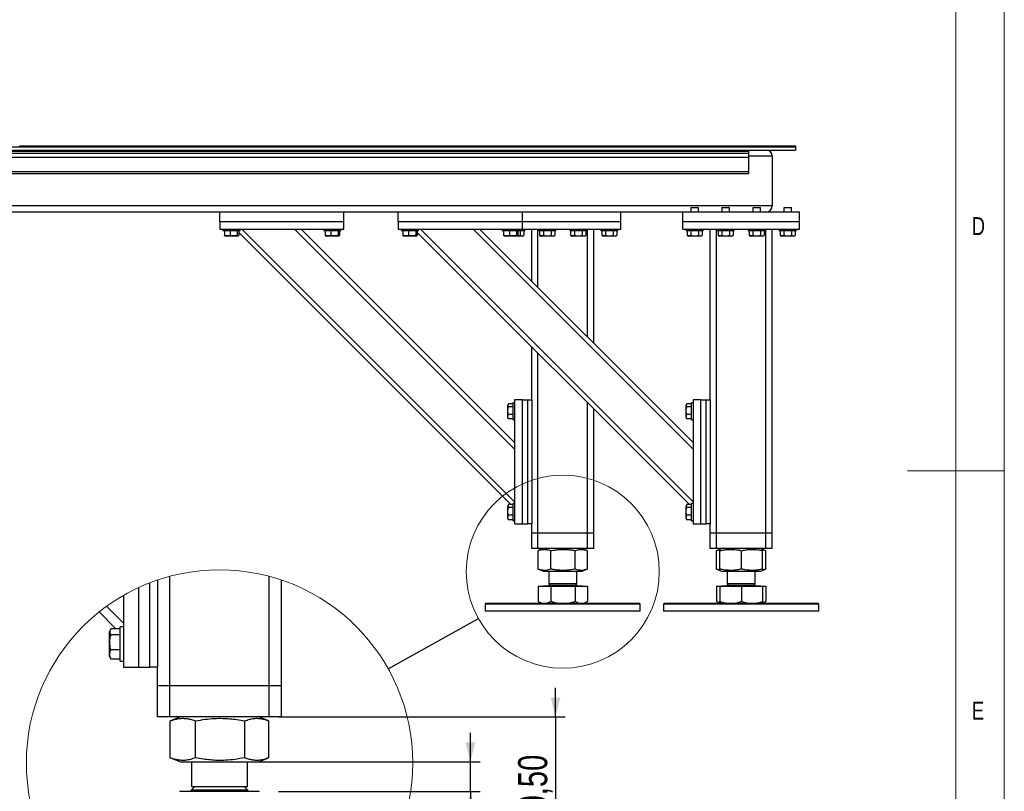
# Model space of a CAD drawing. Header units: millimetres. Extents: x 5 to 589, y 5 to 415.
# Tile 41 of 45: x 487 to 589, y 177 to 257. Entities that reach past the tile are written whole.
import ezdxf

# ---------------------------------------------------------------- set-up
doc = ezdxf.new("R2010")
doc.units = ezdxf.units.MM
doc.layers.add('COTES', color=1, linetype='Continuous')
doc.layers.add('NOTES', color=6, linetype='Continuous')
doc.layers.add('TRAIT-FORT', color=4, linetype='Continuous', lineweight=25)
doc.styles.add('SLDTEXTSTYLE0', font='TXT', dxfattribs={"width": 0.75})
doc.dimstyles.new('SLDDIMSTYLE5', dxfattribs={"dimtxt": 0.18, "dimasz": 2, "dimexe": 0, "dimexo": 0.0625, "dimgap": 0, "dimtad": 0, "dimtih": 1, "dimtoh": 1, "dimdec": 0, "dimrnd": 1e-09, "dimzin": 0, "dimdsep": 46, "dimtxsty": 'Standard', "dimblk1": 'NONE', "dimblk2": 'NONE', "dimsah": 1, "dimcen": 0.09, "dimadec": 0, "dimazin": 0, "dimtfac": 2, "dimtdec": 0, "dimtofl": 0, "dimtmove": 0, "dimatfit": 3, "dimldrblk": 'NONE', "dimfxl": 0, "dimfrac": 2, "dimtolj": 1, "dimtzin": 0, "dimarcsym": 0})
doc.dimstyles.new('SLDDIMSTYLE7', dxfattribs={"dimtxt": 3, "dimasz": 2, "dimexe": 0, "dimexo": 0.0625, "dimgap": 0.75, "dimtad": 1, "dimlfac": 6.25, "dimrnd": 1e-09, "dimzin": 12, "dimdsep": 46, "dimtxsty": 'SLDTEXTSTYLE0', "dimsah": 1, "dimcen": 0.09, "dimadec": 0, "dimazin": 3, "dimtfac": 1, "dimtmove": 0, "dimatfit": 0, "dimfxl": 0, "dimfrac": 2, "dimtolj": 1, "dimtzin": 12, "dimarcsym": 0})

# ---------------------------------------------------------------- blocks, each defined once
blk = doc.blocks.new('_None')
blk = doc.blocks.new('_D_28')
at = {"layer": 'COTES', "color": 1}
for p, q in [((542.72, 184.61), (542.72, 187.61)), ((514.19, 184.61), (543.72, 184.61)), ((542.72, 184.61), (542.72, 171.73)), ((525.07, 171.73), (543.72, 171.73)), ((542.72, 171.73), (542.72, 168.73))]:
    blk.add_line(p, q, dxfattribs=at)
for points in [[(542.72, 184.61), (543.22, 186.61), (542.22, 186.61)], [(542.72, 171.73), (542.22, 169.73), (543.22, 169.73)]]:
    blk.add_solid(points, dxfattribs=at)
at = {"layer": 'COTES', "color": 1, "insert": (538.86, 173.18), "char_height": 3, "attachment_point": 1, "rotation": 90, "style": 'SLDTEXTSTYLE0'}
blk.add_mtext('80,50', dxfattribs=at)
blk = doc.blocks.new('_D_29')
at = {"layer": 'COTES', "color": 1}
for p, q in [((533.94, 179.97), (533.94, 182.97)), ((511.95, 179.97), (534.94, 179.97)), ((533.94, 176.9), (533.94, 179.97)), ((514.15, 176.9), (534.94, 176.9)), ((533.94, 176.9), (533.94, 161.07))]:
    blk.add_line(p, q, dxfattribs=at)
for points in [[(533.94, 179.97), (534.44, 181.97), (533.44, 181.97)], [(533.94, 176.9), (533.44, 174.9), (534.44, 174.9)]]:
    blk.add_solid(points, dxfattribs=at)
at = {"layer": 'COTES', "color": 1, "insert": (530.08, 161.07), "char_height": 3, "attachment_point": 1, "rotation": 90, "style": 'SLDTEXTSTYLE0'}
blk.add_mtext('19,20', dxfattribs=at)

msp = doc.modelspace()

# ---------------------------------------------------------------- linework, layer by layer
at = {"color": 7, "linetype": 'Continuous', "lineweight": 18}
for p, q in [((589, 5), (589, 415)), ((584, 10), (584, 410)), ((589, 210), (579, 210))]:
    msp.add_line(p, q, dxfattribs=at)
for centre, radius in [((543.46322, 199.59517), 9.95935), ((508.06872, 179.86534), 19.9187)]:
    msp.add_circle(centre, radius, dxfattribs=at)
at = {"layer": 'TRAIT-FORT', "color": 4, "linetype": 'Continuous', "lineweight": 25}
for p, q in [((402.66322, 242.96834), (562.66322, 242.96834)), ((402.66322, 242.76834), (562.66322, 242.76834)), ((478.66322, 243.40834), (567.46322, 243.40834)), ((478.66322, 243.08834), (567.46322, 243.08834)), ((487.46322, 243.40834), (487.46322, 243.52834)), ((487.46322, 243.52834), (567.46322, 243.52834)), ((487.46322, 243.40834), (567.46322, 243.40834)), ((562.66322, 242.96834), (562.66322, 243.08834)), ((562.66322, 242.76834), (562.66322, 242.96834)), ((562.66322, 242.36834), (562.66322, 242.76834)), ((567.46322, 243.52834), (567.46322, 243.40834)), ((567.46322, 243.40834), (567.46322, 243.08834)), ((402.66322, 242.36834), (562.66322, 242.36834)), ((565.06322, 242.44834), (562.66322, 242.44834)), ((562.66322, 240.88834), (562.66322, 242.36834)), ((565.06322, 242.44834), (565.06322, 237.32834)), ((402.66322, 240.88834), (562.66322, 240.88834)), ((402.66322, 240.68834), (562.66322, 240.68834)), ((562.66322, 240.68834), (562.66322, 240.88834)), ((565.06322, 237.32834), (400.26322, 237.32834)), ((526.50322, 236.68834), (484.66322, 236.68834)), ((508.10322, 235.72834), (508.10322, 236.68834)), ((520.90322, 235.72834), (520.90322, 236.68834)), ((526.50322, 235.72834), (526.50322, 236.68834)), ((539.30322, 236.68834), (526.50322, 236.68834)), ((555.86322, 236.68834), (539.30322, 236.68834)), ((539.30322, 235.72834), (539.30322, 236.68834)), ((549.46322, 235.72834), (549.46322, 236.68834)), ((567.86322, 236.68834), (555.86322, 236.68834)), ((555.86322, 235.72834), (555.86322, 236.68834)), ((556.71922, 237.16834), (556.66322, 237.11234)), ((556.66322, 237.11234), (556.66322, 236.68834)), ((557.40964, 237.11234), (556.66322, 237.11234)), ((556.71922, 237.16834), (557.36114, 237.16834)), ((557.36114, 237.16834), (557.40722, 237.16834)), ((557.46322, 237.11234), (557.40722, 237.16834)), ((557.46322, 237.11234), (557.40964, 237.11234)), ((557.46322, 236.68834), (557.46322, 237.11234)), ((559.91922, 237.16834), (559.86322, 237.11234)), ((559.86322, 237.11234), (559.86322, 236.68834)), ((560.60964, 237.11234), (559.86322, 237.11234)), ((559.91922, 237.16834), (560.56114, 237.16834)), ((560.56114, 237.16834), (560.60722, 237.16834)), ((560.66322, 237.11234), (560.60722, 237.16834)), ((560.66322, 237.11234), (560.60964, 237.11234)), ((560.66322, 236.68834), (560.66322, 237.11234)), ((563.11922, 237.16834), (563.06322, 237.11234)), ((563.06322, 237.11234), (563.06322, 236.68834)), ((563.80964, 237.11234), (563.06322, 237.11234)), ((563.11922, 237.16834), (563.76114, 237.16834)), ((563.76114, 237.16834), (563.80722, 237.16834)), ((563.86322, 237.11234), (563.80722, 237.16834)), ((563.86322, 237.11234), (563.80964, 237.11234)), ((563.86322, 236.68834), (563.86322, 237.11234)), ((564.50322, 236.68834), (564.50322, 236.69336)), ((566.31922, 237.16834), (566.26322, 237.11234)), ((566.26322, 237.11234), (566.26322, 236.68834)), ((567.00964, 237.11234), (566.26322, 237.11234)), ((566.31922, 237.16834), (566.96114, 237.16834)), ((566.96114, 237.16834), (567.00722, 237.16834)), ((567.06322, 237.11234), (567.00722, 237.16834)), ((567.06322, 237.11234), (567.00964, 237.11234)), ((567.06322, 236.68834), (567.06322, 237.11234)), ((567.86322, 235.72834), (567.86322, 236.68834)), ((508.10322, 235.72834), (508.10322, 234.92834)), ((508.10322, 235.72834), (520.90322, 235.72834)), ((520.90322, 234.92834), (520.90322, 235.72834)), ((526.50322, 235.72834), (526.50322, 234.92834)), ((526.50322, 235.72834), (539.30322, 235.72834)), ((539.30322, 235.72834), (549.46322, 235.72834)), ((539.30322, 234.92834), (539.30322, 235.72834)), ((549.46322, 234.92834), (549.46322, 235.72834)), ((555.86322, 234.92834), (555.86322, 235.72834)), ((555.86322, 235.72834), (567.86322, 235.72834)), ((567.86322, 234.92834), (567.86322, 235.72834)), ((508.10322, 234.92834), (520.90322, 234.92834)), ((508.42322, 234.92834), (508.42322, 234.76834)), ((510.18322, 234.76834), (508.42322, 234.76834)), ((508.56421, 234.76834), (508.56421, 234.2887)), ((509.16349, 234.76834), (509.16349, 234.2887)), ((509.9025, 234.76834), (509.9025, 234.2887)), ((510.04224, 234.76834), (510.04224, 234.2887)), ((538.12404, 206.50752), (510.04224, 234.58932)), ((510.18322, 234.76834), (510.18322, 234.92834)), ((538.50322, 206.80716), (510.38205, 234.92834)), ((538.50322, 212.23774), (515.81263, 234.92834)), ((538.50322, 212.91656), (516.49145, 234.92834)), ((518.82322, 234.92834), (518.82322, 234.76834)), ((520.58322, 234.76834), (518.82322, 234.76834)), ((518.96421, 234.76834), (518.96421, 234.2887)), ((519.56349, 234.76834), (519.56349, 234.2887)), ((520.3025, 234.76834), (520.3025, 234.2887)), ((520.44224, 234.76834), (520.44224, 234.2887)), ((520.58322, 234.76834), (520.58322, 234.92834)), ((526.50322, 234.92834), (539.30322, 234.92834)), ((526.82322, 234.92834), (526.82322, 234.76834)), ((528.58322, 234.76834), (526.82322, 234.76834)), ((526.96421, 234.76834), (526.96421, 234.2887)), ((527.56349, 234.76834), (527.56349, 234.2887)), ((528.3025, 234.76834), (528.3025, 234.2887)), ((528.44224, 234.76834), (528.44224, 234.2887)), ((556.52404, 206.50752), (528.44224, 234.58932)), ((528.58322, 234.76834), (528.58322, 234.92834)), ((556.90322, 206.80716), (528.78205, 234.92834)), ((556.90322, 212.23774), (534.21263, 234.92834)), ((556.90322, 212.91656), (534.89145, 234.92834)), ((537.22322, 234.92834), (537.22322, 234.76834)), ((538.98322, 234.76834), (537.22322, 234.76834)), ((537.36421, 234.76834), (537.36421, 234.2887)), ((537.96349, 234.76834), (537.96349, 234.2887)), ((538.7025, 234.76834), (538.7025, 234.2887)), ((538.84224, 234.76834), (538.84224, 234.2887)), ((538.98322, 234.76834), (538.98322, 234.92834)), ((539.54321, 234.76834), (538.98322, 234.76834)), ((539.05582, 234.76834), (539.05582, 234.2887)), ((539.30322, 234.92834), (549.46322, 234.92834)), ((539.44842, 234.76834), (539.44842, 234.2887)), ((539.54322, 234.76834), (539.54322, 234.92834)), ((540.26322, 229.55656), (540.26322, 234.92834)), ((540.90322, 228.91656), (540.90322, 234.92834)), ((540.98322, 234.92834), (540.98322, 234.76834)), ((542.74321, 234.76834), (540.98322, 234.76834)), ((541.07803, 234.76834), (541.07803, 234.2887)), ((541.47063, 234.76834), (541.47063, 234.2887)), ((542.25582, 234.76834), (542.25582, 234.2887)), ((542.64842, 234.76834), (542.64842, 234.2887)), ((542.74322, 234.76834), (542.74322, 234.92834)), ((544.18322, 234.92834), (544.18322, 234.76834)), ((545.94321, 234.76834), (544.18322, 234.76834)), ((544.27803, 234.76834), (544.27803, 234.2887)), ((544.67063, 234.76834), (544.67063, 234.2887)), ((545.45582, 234.76834), (545.45582, 234.2887)), ((545.84842, 234.76834), (545.84842, 234.2887)), ((545.94322, 234.76834), (545.94322, 234.92834)), ((546.02322, 223.79656), (546.02322, 234.92834)), ((546.66322, 223.15656), (546.66322, 234.92834)), ((547.38322, 234.92834), (547.38322, 234.76834)), ((549.14321, 234.76834), (547.38322, 234.76834)), ((547.47803, 234.76834), (547.47803, 234.2887)), ((547.87063, 234.76834), (547.87063, 234.2887)), ((548.65582, 234.76834), (548.65582, 234.2887)), ((549.04842, 234.76834), (549.04842, 234.2887)), ((549.14322, 234.76834), (549.14322, 234.92834)), ((555.86322, 234.92834), (567.86322, 234.92834)), ((556.18322, 234.92834), (556.18322, 234.76834)), ((557.94321, 234.76834), (556.18322, 234.76834)), ((556.27803, 234.76834), (556.27803, 234.2887)), ((556.67063, 234.76834), (556.67063, 234.2887)), ((557.45582, 234.76834), (557.45582, 234.2887)), ((557.84842, 234.76834), (557.84842, 234.2887)), ((557.94322, 234.76834), (557.94322, 234.92834)), ((558.66322, 217.32834), (558.66322, 234.92834)), ((559.30322, 203.56834), (559.30322, 234.92834)), ((559.38322, 234.92834), (559.38322, 234.76834)), ((561.14321, 234.76834), (559.38322, 234.76834)), ((559.47803, 234.76834), (559.47803, 234.2887)), ((559.87063, 234.76834), (559.87063, 234.2887)), ((560.65582, 234.76834), (560.65582, 234.2887)), ((561.04842, 234.76834), (561.04842, 234.2887)), ((561.14322, 234.76834), (561.14322, 234.92834)), ((562.58322, 234.92834), (562.58322, 234.76834)), ((564.34321, 234.76834), (562.58322, 234.76834)), ((562.67803, 234.76834), (562.67803, 234.2887)), ((563.07063, 234.76834), (563.07063, 234.2887)), ((563.85582, 234.76834), (563.85582, 234.2887)), ((564.24842, 234.76834), (564.24842, 234.2887)), ((564.34322, 234.76834), (564.34322, 234.92834)), ((564.42322, 203.56834), (564.42322, 234.92834)), ((565.06322, 203.56834), (565.06322, 234.92834)), ((565.78322, 234.92834), (565.78322, 234.76834)), ((567.54321, 234.76834), (565.78322, 234.76834)), ((565.87803, 234.76834), (565.87803, 234.2887)), ((566.27063, 234.76834), (566.27063, 234.2887)), ((567.05582, 234.76834), (567.05582, 234.2887)), ((567.44842, 234.76834), (567.44842, 234.2887)), ((567.54322, 234.76834), (567.54322, 234.92834)), ((508.61074, 234.23518), (508.65722, 234.20834)), ((509.94922, 234.20834), (508.65722, 234.20834)), ((509.94922, 234.20834), (509.99571, 234.23518)), ((519.01074, 234.23518), (519.05722, 234.20834)), ((520.34922, 234.20834), (519.05722, 234.20834)), ((520.34922, 234.20834), (520.39571, 234.23518)), ((527.01074, 234.23518), (527.05722, 234.20834)), ((528.34922, 234.20834), (527.05722, 234.20834)), ((528.34922, 234.20834), (528.39571, 234.23518)), ((537.41074, 234.23518), (537.45722, 234.20834)), ((538.74922, 234.20834), (537.45722, 234.20834)), ((538.74922, 234.20834), (538.79571, 234.23518)), ((539.22268, 234.20834), (538.74922, 234.20834)), ((539.30922, 234.20834), (539.22268, 234.20834)), ((539.30922, 234.20834), (539.44842, 234.2887)), ((541.07803, 234.2887), (541.21722, 234.20834)), ((542.42268, 234.20834), (541.21722, 234.20834)), ((542.50922, 234.20834), (542.42268, 234.20834)), ((542.50922, 234.20834), (542.64842, 234.2887)), ((544.27803, 234.2887), (544.41722, 234.20834)), ((545.62268, 234.20834), (544.41722, 234.20834)), ((545.70922, 234.20834), (545.62268, 234.20834)), ((545.70922, 234.20834), (545.84842, 234.2887)), ((547.47803, 234.2887), (547.61722, 234.20834)), ((548.82268, 234.20834), (547.61722, 234.20834)), ((548.90922, 234.20834), (548.82268, 234.20834)), ((548.90922, 234.20834), (549.04842, 234.2887)), ((556.27803, 234.2887), (556.41722, 234.20834)), ((557.62268, 234.20834), (556.41722, 234.20834)), ((557.70922, 234.20834), (557.62268, 234.20834)), ((557.70922, 234.20834), (557.84842, 234.2887)), ((559.47803, 234.2887), (559.61722, 234.20834)), ((560.82268, 234.20834), (559.61722, 234.20834)), ((560.90922, 234.20834), (560.82268, 234.20834)), ((560.90922, 234.20834), (561.04842, 234.2887)), ((562.67803, 234.2887), (562.81722, 234.20834)), ((564.02268, 234.20834), (562.81722, 234.20834)), ((564.10922, 234.20834), (564.02268, 234.20834)), ((564.10922, 234.20834), (564.24842, 234.2887)), ((565.87803, 234.2887), (566.01722, 234.20834)), ((567.22268, 234.20834), (566.01722, 234.20834)), ((567.30922, 234.20834), (567.22268, 234.20834)), ((567.30922, 234.20834), (567.44842, 234.2887)), ((540.26322, 217.32834), (540.26322, 222.76834)), ((540.90322, 203.56834), (540.90322, 222.12834)), ((538.50322, 217.32834), (538.50322, 204.52834)), ((539.30322, 217.32834), (538.50322, 217.32834)), ((539.30322, 204.52834), (539.30322, 217.32834)), ((539.30322, 217.32834), (539.86322, 217.32834)), ((539.86322, 204.52834), (539.86322, 217.32834)), ((539.86322, 217.32834), (540.26322, 217.32834)), ((540.26322, 217.32834), (540.26322, 204.52834)), ((556.90322, 217.32834), (556.90322, 204.52834)), ((557.70322, 217.32834), (556.90322, 217.32834)), ((557.70322, 217.32834), (558.26322, 217.32834)), ((557.70322, 204.52834), (557.70322, 217.32834)), ((558.26322, 204.52834), (558.26322, 217.32834)), ((558.26322, 217.32834), (558.66322, 217.32834)), ((558.66322, 217.32834), (558.66322, 204.52834)), ((537.83734, 216.86806), (537.78322, 216.77434)), ((537.78322, 215.48234), (537.78322, 216.77434)), ((538.34322, 216.90752), (537.86359, 216.90752)), ((538.34322, 216.60191), (537.86359, 216.60191)), ((538.50322, 217.00834), (538.34322, 217.00834)), ((538.34322, 215.24834), (538.34322, 217.00834)), ((546.02322, 203.56834), (546.02322, 217.00834)), ((546.66322, 203.56834), (546.66322, 216.36834)), ((556.23734, 216.86806), (556.18322, 216.77434)), ((556.18322, 215.48234), (556.18322, 216.77434)), ((556.74322, 216.90752), (556.26359, 216.90752)), ((556.74322, 216.60191), (556.26359, 216.60191)), ((556.90322, 217.00834), (556.74322, 217.00834)), ((556.74322, 215.24834), (556.74322, 217.00834)), ((537.78322, 215.48234), (537.83734, 215.38861)), ((537.86359, 215.34915), (537.83996, 215.39012)), ((538.34322, 215.82272), (537.86359, 215.82272)), ((538.34322, 215.34915), (537.86359, 215.34915)), ((556.18322, 215.48234), (556.23734, 215.38861)), ((556.26359, 215.34915), (556.23996, 215.39012)), ((556.74322, 215.82272), (556.26359, 215.82272)), ((556.74322, 215.34915), (556.26359, 215.34915)), ((538.34322, 215.24834), (538.50322, 215.24834)), ((556.74322, 215.24834), (556.90322, 215.24834)), ((537.83734, 206.46806), (537.78322, 206.37434)), ((537.78322, 205.08234), (537.78322, 206.37434)), ((538.34322, 206.50752), (537.86359, 206.50752)), ((538.34322, 206.20191), (537.86359, 206.20191)), ((538.50322, 206.60834), (538.34322, 206.60834)), ((538.34322, 204.84834), (538.34322, 206.60834)), ((556.23734, 206.46806), (556.18322, 206.37434)), ((556.18322, 205.08234), (556.18322, 206.37434)), ((556.74322, 206.50752), (556.26359, 206.50752)), ((556.74322, 206.20191), (556.26359, 206.20191)), ((556.90322, 206.60834), (556.74322, 206.60834)), ((556.74322, 204.84834), (556.74322, 206.60834)), ((538.34322, 205.42272), (537.86359, 205.42272)), ((556.74322, 205.42272), (556.26359, 205.42272)), ((537.78322, 205.08234), (537.83734, 204.98861)), ((537.86359, 204.94915), (537.83996, 204.99012)), ((538.34322, 204.94915), (537.86359, 204.94915)), ((538.34322, 204.84834), (538.50322, 204.84834)), ((538.50322, 204.52834), (539.30322, 204.52834)), ((539.30322, 204.52834), (539.86322, 204.52834)), ((540.26322, 204.52834), (539.86322, 204.52834)), ((540.26322, 203.56834), (540.26322, 204.52834)), ((556.18322, 205.08234), (556.23734, 204.98861)), ((556.26359, 204.94915), (556.23996, 204.99012)), ((556.74322, 204.94915), (556.26359, 204.94915)), ((556.74322, 204.84834), (556.90322, 204.84834)), ((556.90322, 204.52834), (557.70322, 204.52834)), ((557.70322, 204.52834), (558.26322, 204.52834)), ((558.66322, 204.52834), (558.26322, 204.52834)), ((558.66322, 203.56834), (558.66322, 204.52834)), ((540.26322, 201.96834), (540.26322, 203.56834)), ((540.90322, 203.56834), (540.26322, 203.56834)), ((540.90322, 201.96834), (540.90322, 203.56834)), ((546.02322, 203.56834), (540.90322, 203.56834)), ((546.02322, 201.96834), (546.02322, 203.56834)), ((546.66322, 203.56834), (546.02322, 203.56834)), ((546.66322, 201.96834), (546.66322, 203.56834)), ((558.66322, 201.96834), (558.66322, 203.56834)), ((559.30322, 203.56834), (558.66322, 203.56834)), ((559.30322, 201.96834), (559.30322, 203.56834)), ((564.42322, 203.56834), (559.30322, 203.56834)), ((564.42322, 201.96834), (564.42322, 203.56834)), ((565.06322, 203.56834), (564.42322, 203.56834)), ((565.06322, 201.96834), (565.06322, 203.56834)), ((540.90322, 201.96834), (540.26322, 201.96834)), ((546.02322, 201.96834), (540.90322, 201.96834)), ((540.94237, 201.76436), (540.92307, 201.75743)), ((540.92307, 199.85925), (540.92307, 201.75743)), ((541.4449, 201.96834), (540.94033, 201.76448)), ((542.21977, 199.85925), (542.21977, 201.75743)), ((544.75993, 199.85925), (544.75993, 201.75743)), ((545.98612, 201.76448), (545.48155, 201.96834)), ((546.00338, 199.85925), (546.00338, 201.75743)), ((546.66322, 201.96834), (546.02322, 201.96834)), ((559.30322, 201.96834), (558.66322, 201.96834)), ((564.42322, 201.96834), (559.30322, 201.96834)), ((559.34237, 201.76436), (559.32307, 201.75743)), ((559.32307, 199.85925), (559.32307, 201.75743)), ((559.65831, 201.89295), (559.34033, 201.76448)), ((559.64801, 199.85925), (559.64801, 201.75743)), ((559.8449, 201.96834), (559.6616, 201.89428)), ((559.67876, 199.85925), (559.67876, 201.75743)), ((561.89397, 199.85925), (561.89397, 201.75743)), ((564.06485, 201.89428), (563.88155, 201.96834)), ((564.38612, 201.76448), (564.06485, 201.89428)), ((564.07844, 199.85925), (564.07844, 201.75743)), ((564.40338, 199.85925), (564.40338, 201.75743)), ((565.06322, 201.96834), (564.42322, 201.96834)), ((502.94872, 187.81115), (502.94872, 199.11424)), ((513.18872, 187.81115), (513.18872, 199.11424)), ((540.92307, 199.85925), (540.94236, 199.85261)), ((540.94033, 199.8522), (541.4449, 199.64834)), ((541.4449, 199.64834), (545.48155, 199.64834)), ((542.02322, 199.64834), (542.02322, 198.38154)), ((544.90322, 198.38154), (544.90322, 199.64834)), ((545.48155, 199.64834), (545.98612, 199.8522)), ((559.32307, 199.85925), (559.34236, 199.85261)), ((559.34033, 199.8522), (559.66187, 199.72229)), ((559.66187, 199.72229), (559.8449, 199.64834)), ((559.8449, 199.64834), (563.62323, 199.64834)), ((560.42322, 199.64834), (560.42322, 198.38154)), ((563.30322, 198.38154), (563.30322, 199.64834)), ((563.62323, 199.64834), (563.88155, 199.64834)), ((563.88155, 199.64834), (564.06458, 199.72229)), ((564.06458, 199.72229), (564.38612, 199.8522)), ((500.86872, 189.73115), (500.86872, 198.43669)), ((501.66873, 198.72734), (501.66873, 189.73115)), ((514.46872, 187.81115), (514.46872, 198.72733)), ((540.92307, 198.11234), (540.92307, 196.52483)), ((540.92307, 198.11234), (542.21977, 198.11234)), ((541.41882, 198.12834), (541.41882, 198.11234)), ((541.41882, 198.12834), (541.70522, 198.12834)), ((541.70522, 198.12834), (545.50762, 198.12834)), ((542.19642, 198.38154), (542.02322, 198.20834)), ((542.02322, 198.38154), (542.22495, 198.38154)), ((542.02322, 198.20834), (544.19827, 198.20834)), ((542.21977, 198.11234), (542.21977, 196.52483)), ((542.21977, 198.11234), (544.75993, 198.11234)), ((542.22495, 198.38154), (544.90322, 198.38154)), ((544.19827, 198.20834), (544.90322, 198.20834)), ((544.90322, 198.20834), (544.73002, 198.38154)), ((544.75993, 198.11234), (544.75993, 196.52483)), ((544.75993, 198.11234), (546.00338, 198.11234)), ((545.50762, 198.11234), (545.50762, 198.12834)), ((546.00338, 198.11234), (546.00338, 196.52483)), ((559.32307, 198.11234), (559.32307, 196.52483)), ((559.32307, 198.11234), (559.64801, 198.11234)), ((559.64801, 198.11234), (559.64801, 196.52483)), ((559.64801, 198.11234), (559.67876, 198.11234)), ((559.67876, 198.11234), (559.67876, 196.52483)), ((559.67876, 198.11234), (561.89397, 198.11234)), ((559.81882, 198.12834), (559.81882, 198.11234)), ((559.81882, 198.12834), (563.90762, 198.12834)), ((560.59642, 198.38154), (560.42322, 198.20834)), ((560.42322, 198.38154), (563.30322, 198.38154)), ((560.42322, 198.20834), (560.62495, 198.20834)), ((560.62495, 198.20834), (563.30322, 198.20834)), ((561.89397, 198.11234), (561.89397, 196.52483)), ((561.89397, 198.11234), (564.07844, 198.11234)), ((563.30322, 198.20834), (563.13002, 198.38154)), ((563.90762, 198.11234), (563.90762, 198.12834)), ((564.07844, 198.11234), (564.40338, 198.11234)), ((564.07844, 198.11234), (564.07844, 196.52483)), ((564.40338, 198.11234), (564.40338, 196.52483)), ((498.14872, 197.13758), (498.14872, 189.73115)), ((499.74872, 189.73115), (499.74872, 197.96267)), ((498.14872, 194.28879), (496.41726, 196.02025)), ((535.54322, 196.32834), (535.46322, 196.24834)), ((535.46322, 196.24834), (535.46322, 195.52834)), ((550.7328, 196.24834), (535.46322, 196.24834)), ((535.54322, 196.32834), (550.6601, 196.32834)), ((540.94033, 196.51514), (540.92307, 196.52483)), ((540.94016, 196.51486), (541.26322, 196.32834)), ((545.66322, 196.32834), (545.98629, 196.51486)), ((550.6601, 196.32834), (551.38322, 196.32834)), ((551.46322, 196.24834), (550.7328, 196.24834)), ((551.46322, 196.24834), (551.38322, 196.32834)), ((551.46322, 195.52834), (551.46322, 196.24834)), ((553.94322, 196.32834), (553.86322, 196.24834)), ((553.86322, 196.24834), (553.86322, 195.52834)), ((558.52356, 196.24834), (553.86322, 196.24834)), ((553.94322, 196.32834), (558.55696, 196.32834)), ((569.86322, 196.24834), (558.52356, 196.24834)), ((558.55696, 196.32834), (569.78322, 196.32834)), ((559.34033, 196.51514), (559.32307, 196.52483)), ((559.34016, 196.51486), (559.66322, 196.32834)), ((564.06322, 196.32834), (564.38629, 196.51486)), ((569.86322, 196.24834), (569.78322, 196.32834)), ((569.86322, 195.52834), (569.86322, 196.24834)), ((497.39035, 193.68952), (495.64538, 195.4345)), ((551.46322, 195.52834), (535.46322, 195.52834)), ((569.86322, 195.52834), (553.86322, 195.52834)), ((496.81695, 193.6106), (496.70872, 193.42315)), ((496.70872, 190.83915), (496.70872, 193.42315)), ((497.82872, 193.68952), (496.86945, 193.68952)), ((497.82872, 193.07828), (496.86945, 193.07828)), ((498.14872, 193.89114), (497.82872, 193.89114)), ((497.82872, 190.37115), (497.82872, 193.89114)), ((497.82872, 191.51991), (496.86945, 191.51991)), ((496.70872, 190.83915), (496.81695, 190.65169)), ((496.86945, 190.57277), (496.82218, 190.65472)), ((497.82872, 190.57277), (496.86945, 190.57277)), ((497.82872, 190.37115), (498.14872, 190.37115)), ((498.14872, 189.73115), (499.74872, 189.73115)), ((499.74872, 189.73115), (500.86872, 189.73115)), ((501.66873, 189.73115), (500.86872, 189.73115)), ((501.66873, 187.81115), (501.66873, 189.73115)), ((501.66873, 184.61115), (501.66873, 187.81115)), ((502.94872, 187.81115), (501.66873, 187.81115)), ((502.94872, 184.61115), (502.94872, 187.81115)), ((513.18872, 187.81115), (502.94872, 187.81115)), ((513.18872, 184.61115), (513.18872, 187.81115)), ((514.46872, 187.81115), (513.18872, 187.81115)), ((514.46872, 184.61115), (514.46872, 187.81115)), ((502.94872, 184.61115), (501.66873, 184.61115)), ((513.18872, 184.61115), (502.94872, 184.61115)), ((503.02701, 184.20319), (502.98841, 184.18933)), ((502.98841, 180.39297), (502.98841, 184.18933)), ((504.03207, 184.61115), (503.02292, 184.20342)), ((505.58182, 180.39297), (505.58182, 184.18933)), ((510.66212, 180.39297), (510.66212, 184.18933)), ((513.11451, 184.20342), (512.10537, 184.61115)), ((513.14903, 180.39297), (513.14903, 184.18933)), ((514.46872, 184.61115), (513.18872, 184.61115)), ((502.98841, 180.39297), (503.027, 180.37968)), ((503.02292, 180.37887), (504.03207, 179.97115)), ((504.03207, 179.97115), (512.10537, 179.97115)), ((505.18872, 179.97115), (505.18872, 177.43755)), ((510.94872, 177.43755), (510.94872, 179.97115)), ((512.10537, 179.97115), (513.11451, 180.37887)), ((503.97992, 176.93114), (503.97992, 176.89915)), ((503.97992, 176.93114), (504.55272, 176.93114)), ((504.55272, 176.93114), (512.15752, 176.93114)), ((505.53512, 177.43755), (505.18872, 177.09115)), ((505.18872, 177.43755), (505.59218, 177.43755)), ((505.18872, 177.09115), (509.5388, 177.09115)), ((505.59218, 177.43755), (510.94872, 177.43755)), ((509.5388, 177.09115), (510.94872, 177.09115)), ((510.94872, 177.09115), (510.60232, 177.43755)), ((512.15752, 176.89915), (512.15752, 176.93114))]:
    msp.add_line(p, q, dxfattribs=at)
for centre, radius, start, end in [((564.42322, 242.44834), 0.64, 0, 90), ((564.42322, 237.32834), 0.64, 270, 0), ((541.94322, 198.20834), 0.08, 270, 0), ((544.98322, 198.20834), 0.08, 180, 270), ((560.34322, 198.20834), 0.08, 270, 0), ((563.38322, 198.20834), 0.08, 180, 270), ((505.02872, 177.09115), 0.16, 270.0015213, 0.0001863), ((511.10872, 177.09115), 0.16, 179.9998137, 269.9984787)]:
    msp.add_arc(centre, radius, start, end, dxfattribs=at)
for points, knots in [([(509.16349, 234.2887), (509.08724, 234.2644), (508.96114, 234.22422), (508.77824, 234.22794), (508.65519, 234.25585), (508.58442, 234.28141), (508.56421, 234.2887)], [0, 0, 0, 0, 0.385549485, 0.637641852, 0.896546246, 1, 1, 1, 1]), ([(508.61219, 234.2377), (508.60698, 234.23998), (508.5907, 234.24712), (508.57493, 234.27187), (508.56421, 234.2887)], [0, 0, 0, 0, 0.320055, 1, 1, 1, 1]), ([(509.9025, 234.2887), (509.83836, 234.27116), (509.70869, 234.2357), (509.51656, 234.22272), (509.3329, 234.24177), (509.2203, 234.27296), (509.16349, 234.2887)], [0, 0, 0, 0, 0.2646049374, 0.5349477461, 0.7653431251, 1, 1, 1, 1]), ([(509.9025, 234.2887), (509.91463, 234.27116), (509.93915, 234.2357), (509.97548, 234.22272), (510.01021, 234.24177), (510.0315, 234.27296), (510.04224, 234.2887)], [0, 0, 0, 0, 0.264604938, 0.534947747, 0.765343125, 1, 1, 1, 1]), ([(519.56349, 234.2887), (519.48724, 234.2644), (519.36114, 234.22422), (519.17824, 234.22794), (519.05519, 234.25585), (518.98442, 234.28141), (518.96421, 234.2887)], [0, 0, 0, 0, 0.385549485, 0.637641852, 0.896546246, 1, 1, 1, 1]), ([(519.01219, 234.2377), (519.00698, 234.23998), (518.9907, 234.24712), (518.97493, 234.27187), (518.96421, 234.2887)], [0, 0, 0, 0, 0.320055, 1, 1, 1, 1]), ([(520.3025, 234.2887), (520.23836, 234.27116), (520.10869, 234.2357), (519.91656, 234.22272), (519.7329, 234.24177), (519.6203, 234.27296), (519.56349, 234.2887)], [0, 0, 0, 0, 0.2646049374, 0.5349477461, 0.7653431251, 1, 1, 1, 1]), ([(520.3025, 234.2887), (520.31463, 234.27116), (520.33915, 234.2357), (520.37548, 234.22272), (520.41021, 234.24177), (520.4315, 234.27296), (520.44224, 234.2887)], [0, 0, 0, 0, 0.264604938, 0.534947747, 0.765343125, 1, 1, 1, 1]), ([(527.56349, 234.2887), (527.48724, 234.2644), (527.36114, 234.22422), (527.17824, 234.22794), (527.05519, 234.25585), (526.98442, 234.28141), (526.96421, 234.2887)], [0, 0, 0, 0, 0.385549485, 0.637641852, 0.896546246, 1, 1, 1, 1]), ([(527.01219, 234.2377), (527.00698, 234.23998), (526.9907, 234.24712), (526.97493, 234.27187), (526.96421, 234.2887)], [0, 0, 0, 0, 0.320055, 1, 1, 1, 1]), ([(528.3025, 234.2887), (528.23836, 234.27116), (528.10869, 234.2357), (527.91656, 234.22272), (527.7329, 234.24177), (527.6203, 234.27296), (527.56349, 234.2887)], [0, 0, 0, 0, 0.2646049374, 0.5349477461, 0.7653431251, 1, 1, 1, 1]), ([(528.3025, 234.2887), (528.31463, 234.27116), (528.33915, 234.2357), (528.37548, 234.22272), (528.41021, 234.24177), (528.4315, 234.27296), (528.44224, 234.2887)], [0, 0, 0, 0, 0.2646049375, 0.5349477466, 0.7653431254, 1, 1, 1, 1]), ([(537.96349, 234.2887), (537.88724, 234.2644), (537.76114, 234.22422), (537.57824, 234.22794), (537.45519, 234.25585), (537.38442, 234.28141), (537.36421, 234.2887)], [0, 0, 0, 0, 0.385549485, 0.637641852, 0.896546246, 1, 1, 1, 1]), ([(537.41219, 234.2377), (537.40698, 234.23998), (537.3907, 234.24712), (537.37493, 234.27187), (537.36421, 234.2887)], [0, 0, 0, 0, 0.320055, 1, 1, 1, 1]), ([(538.7025, 234.2887), (538.63836, 234.27116), (538.50869, 234.2357), (538.31656, 234.22272), (538.1329, 234.24177), (538.0203, 234.27296), (537.96349, 234.2887)], [0, 0, 0, 0, 0.2646049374, 0.5349477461, 0.7653431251, 1, 1, 1, 1]), ([(538.7025, 234.2887), (538.71463, 234.27116), (538.73915, 234.2357), (538.77548, 234.22272), (538.81021, 234.24177), (538.8315, 234.27296), (538.84224, 234.2887)], [0, 0, 0, 0, 0.2646049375, 0.5349477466, 0.7653431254, 1, 1, 1, 1]), ([(538.78886, 234.23796), (538.81726, 234.24019), (538.90786, 234.24729), (538.99559, 234.27185), (539.05582, 234.2887)], [0, 0, 0, 0, 0.313414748, 1, 1, 1, 1]), ([(539.05582, 234.2887), (539.10577, 234.2644), (539.18839, 234.22422), (539.30821, 234.22794), (539.38882, 234.25585), (539.43518, 234.28141), (539.44842, 234.2887)], [0, 0, 0, 0, 0.385549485, 0.637641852, 0.896546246, 1, 1, 1, 1]), ([(541.47063, 234.2887), (541.43655, 234.27116), (541.36766, 234.2357), (541.2656, 234.22272), (541.16803, 234.24177), (541.10821, 234.27296), (541.07803, 234.2887)], [0, 0, 0, 0, 0.264604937, 0.534947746, 0.765343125, 1, 1, 1, 1]), ([(541.47063, 234.2887), (541.53878, 234.27116), (541.67655, 234.2357), (541.88069, 234.22272), (542.07583, 234.24177), (542.19546, 234.27296), (542.25582, 234.2887)], [0, 0, 0, 0, 0.264604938, 0.534947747, 0.765343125, 1, 1, 1, 1]), ([(542.25582, 234.2887), (542.30577, 234.2644), (542.38839, 234.22422), (542.50821, 234.22794), (542.58882, 234.25585), (542.63518, 234.28141), (542.64842, 234.2887)], [0, 0, 0, 0, 0.385549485, 0.637641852, 0.896546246, 1, 1, 1, 1]), ([(544.67063, 234.2887), (544.63655, 234.27116), (544.56766, 234.2357), (544.4656, 234.22272), (544.36803, 234.24177), (544.30821, 234.27296), (544.27803, 234.2887)], [0, 0, 0, 0, 0.264604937, 0.534947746, 0.765343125, 1, 1, 1, 1]), ([(544.67063, 234.2887), (544.73878, 234.27116), (544.87655, 234.2357), (545.08069, 234.22272), (545.27583, 234.24177), (545.39546, 234.27296), (545.45582, 234.2887)], [0, 0, 0, 0, 0.264604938, 0.534947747, 0.765343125, 1, 1, 1, 1]), ([(545.45582, 234.2887), (545.50577, 234.2644), (545.58839, 234.22422), (545.70821, 234.22794), (545.78882, 234.25585), (545.83518, 234.28141), (545.84842, 234.2887)], [0, 0, 0, 0, 0.385549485, 0.637641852, 0.896546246, 1, 1, 1, 1]), ([(547.87063, 234.2887), (547.83655, 234.27116), (547.76766, 234.2357), (547.6656, 234.22272), (547.56803, 234.24177), (547.50821, 234.27296), (547.47803, 234.2887)], [0, 0, 0, 0, 0.264604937, 0.534947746, 0.765343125, 1, 1, 1, 1]), ([(547.87063, 234.2887), (547.93878, 234.27116), (548.07655, 234.2357), (548.28069, 234.22272), (548.47583, 234.24177), (548.59546, 234.27296), (548.65582, 234.2887)], [0, 0, 0, 0, 0.264604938, 0.534947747, 0.765343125, 1, 1, 1, 1]), ([(548.65582, 234.2887), (548.70577, 234.2644), (548.78839, 234.22422), (548.90821, 234.22794), (548.98882, 234.25585), (549.03518, 234.28141), (549.04842, 234.2887)], [0, 0, 0, 0, 0.385549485, 0.637641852, 0.896546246, 1, 1, 1, 1]), ([(556.67063, 234.2887), (556.63655, 234.27116), (556.56766, 234.2357), (556.4656, 234.22272), (556.36803, 234.24177), (556.30821, 234.27296), (556.27803, 234.2887)], [0, 0, 0, 0, 0.264604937, 0.534947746, 0.765343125, 1, 1, 1, 1]), ([(556.67063, 234.2887), (556.73878, 234.27116), (556.87655, 234.2357), (557.08069, 234.22272), (557.27583, 234.24177), (557.39546, 234.27296), (557.45582, 234.2887)], [0, 0, 0, 0, 0.264604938, 0.534947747, 0.765343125, 1, 1, 1, 1]), ([(557.45582, 234.2887), (557.50577, 234.2644), (557.58839, 234.22422), (557.70821, 234.22794), (557.78882, 234.25585), (557.83518, 234.28141), (557.84842, 234.2887)], [0, 0, 0, 0, 0.385549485, 0.637641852, 0.896546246, 1, 1, 1, 1]), ([(559.87063, 234.2887), (559.83655, 234.27116), (559.76766, 234.2357), (559.6656, 234.22272), (559.56803, 234.24177), (559.50821, 234.27296), (559.47803, 234.2887)], [0, 0, 0, 0, 0.264604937, 0.534947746, 0.765343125, 1, 1, 1, 1]), ([(559.87063, 234.2887), (559.93878, 234.27116), (560.07655, 234.2357), (560.28069, 234.22272), (560.47583, 234.24177), (560.59546, 234.27296), (560.65582, 234.2887)], [0, 0, 0, 0, 0.264604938, 0.534947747, 0.765343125, 1, 1, 1, 1]), ([(560.65582, 234.2887), (560.70577, 234.2644), (560.78839, 234.22422), (560.90821, 234.22794), (560.98882, 234.25585), (561.03518, 234.28141), (561.04842, 234.2887)], [0, 0, 0, 0, 0.385549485, 0.637641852, 0.896546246, 1, 1, 1, 1]), ([(563.07063, 234.2887), (563.03655, 234.27116), (562.96766, 234.2357), (562.8656, 234.22272), (562.76803, 234.24177), (562.70821, 234.27296), (562.67803, 234.2887)], [0, 0, 0, 0, 0.264604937, 0.534947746, 0.765343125, 1, 1, 1, 1]), ([(563.07063, 234.2887), (563.13878, 234.27116), (563.27655, 234.2357), (563.48069, 234.22272), (563.67583, 234.24177), (563.79546, 234.27296), (563.85582, 234.2887)], [0, 0, 0, 0, 0.264604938, 0.534947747, 0.765343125, 1, 1, 1, 1]), ([(563.85582, 234.2887), (563.90577, 234.2644), (563.98839, 234.22422), (564.10821, 234.22794), (564.18882, 234.25585), (564.23518, 234.28141), (564.24842, 234.2887)], [0, 0, 0, 0, 0.385549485, 0.637641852, 0.896546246, 1, 1, 1, 1]), ([(566.27063, 234.2887), (566.23655, 234.27116), (566.16766, 234.2357), (566.0656, 234.22272), (565.96803, 234.24177), (565.90821, 234.27296), (565.87803, 234.2887)], [0, 0, 0, 0, 0.264604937, 0.534947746, 0.765343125, 1, 1, 1, 1]), ([(566.27063, 234.2887), (566.33878, 234.27116), (566.47655, 234.2357), (566.68069, 234.22272), (566.87583, 234.24177), (566.99546, 234.27296), (567.05582, 234.2887)], [0, 0, 0, 0, 0.264604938, 0.534947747, 0.765343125, 1, 1, 1, 1]), ([(567.05582, 234.2887), (567.10577, 234.2644), (567.18839, 234.22422), (567.30821, 234.22794), (567.38882, 234.25585), (567.43518, 234.28141), (567.44842, 234.2887)], [0, 0, 0, 0, 0.385549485, 0.637641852, 0.896546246, 1, 1, 1, 1]), ([(537.86359, 215.82272), (537.83929, 215.92186), (537.7991, 216.08582), (537.80283, 216.32362), (537.83074, 216.48361), (537.85629, 216.57563), (537.86359, 216.60191)], [0, 0, 0, 0, 0.385549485, 0.637641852, 0.896546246, 1, 1, 1, 1]), ([(537.86359, 216.90752), (537.84605, 216.881), (537.81058, 216.82737), (537.79761, 216.74792), (537.81665, 216.67197), (537.84785, 216.6254), (537.86359, 216.60191)], [0, 0, 0, 0, 0.264604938, 0.534947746, 0.765343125, 1, 1, 1, 1]), ([(556.26359, 215.82272), (556.23929, 215.92186), (556.1991, 216.08582), (556.20283, 216.32362), (556.23074, 216.48361), (556.25629, 216.57563), (556.26359, 216.60191)], [0, 0, 0, 0, 0.385549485, 0.637641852, 0.896546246, 1, 1, 1, 1]), ([(556.26359, 216.90752), (556.24605, 216.881), (556.21058, 216.82737), (556.19761, 216.74792), (556.21665, 216.67197), (556.24785, 216.6254), (556.26359, 216.60191)], [0, 0, 0, 0, 0.264604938, 0.534947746, 0.765343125, 1, 1, 1, 1]), ([(537.86359, 215.34915), (537.84605, 215.39025), (537.81058, 215.47335), (537.79761, 215.59647), (537.81665, 215.71416), (537.84785, 215.78631), (537.86359, 215.82272)], [0, 0, 0, 0, 0.264604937, 0.534947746, 0.765343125, 1, 1, 1, 1]), ([(556.26359, 215.34915), (556.24605, 215.39025), (556.21058, 215.47335), (556.19761, 215.59647), (556.21665, 215.71416), (556.24785, 215.78631), (556.26359, 215.82272)], [0, 0, 0, 0, 0.264604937, 0.534947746, 0.765343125, 1, 1, 1, 1]), ([(537.86359, 205.42272), (537.83929, 205.52186), (537.7991, 205.68582), (537.80283, 205.92362), (537.83074, 206.08361), (537.85629, 206.17563), (537.86359, 206.20191)], [0, 0, 0, 0, 0.385549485, 0.637641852, 0.896546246, 1, 1, 1, 1]), ([(537.86359, 206.50752), (537.84605, 206.481), (537.81058, 206.42737), (537.79761, 206.34792), (537.81665, 206.27197), (537.84785, 206.2254), (537.86359, 206.20191)], [0, 0, 0, 0, 0.264604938, 0.534947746, 0.765343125, 1, 1, 1, 1]), ([(556.26359, 205.42272), (556.23929, 205.52186), (556.1991, 205.68582), (556.20283, 205.92362), (556.23074, 206.08361), (556.25629, 206.17563), (556.26359, 206.20191)], [0, 0, 0, 0, 0.385549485, 0.637641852, 0.896546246, 1, 1, 1, 1]), ([(556.26359, 206.50752), (556.24605, 206.481), (556.21058, 206.42737), (556.19761, 206.34792), (556.21665, 206.27197), (556.24785, 206.2254), (556.26359, 206.20191)], [0, 0, 0, 0, 0.264604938, 0.534947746, 0.765343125, 1, 1, 1, 1]), ([(537.86359, 204.94915), (537.84605, 204.99025), (537.81058, 205.07335), (537.79761, 205.19647), (537.81665, 205.31416), (537.84785, 205.38631), (537.86359, 205.42272)], [0, 0, 0, 0, 0.264604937, 0.534947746, 0.765343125, 1, 1, 1, 1]), ([(556.26359, 204.94915), (556.24605, 204.99025), (556.21058, 205.07335), (556.19761, 205.19647), (556.21665, 205.31416), (556.24785, 205.38631), (556.26359, 205.42272)], [0, 0, 0, 0, 0.264604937, 0.534947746, 0.765343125, 1, 1, 1, 1]), ([(540.92307, 201.75743), (541.00963, 201.78877), (541.17355, 201.84812), (541.41462, 201.89215), (541.62857, 201.89876), (541.82698, 201.87575), (542.01942, 201.83133), (542.15082, 201.78286), (542.21977, 201.75743)], [0, 0, 0, 0, 0.202068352, 0.382699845, 0.555314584, 0.692991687, 0.838894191, 1, 1, 1, 1]), ([(542.21977, 201.75743), (542.38933, 201.78877), (542.71045, 201.84812), (543.18269, 201.89215), (543.60181, 201.89876), (543.99047, 201.87575), (544.36745, 201.83133), (544.62485, 201.78286), (544.75993, 201.75743)], [0, 0, 0, 0, 0.202068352, 0.382699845, 0.555314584, 0.692991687, 0.838894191, 1, 1, 1, 1]), ([(544.75993, 201.75743), (544.84293, 201.78877), (545.00012, 201.84812), (545.23129, 201.89214), (545.43646, 201.89878), (545.62671, 201.87569), (545.80478, 201.83312), (545.92438, 201.78726), (545.98408, 201.76436)], [0, 0, 0, 0, 0.205279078, 0.38878068, 0.564138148, 0.704002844, 0.852223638, 1, 1, 1, 1]), ([(559.32307, 201.75743), (559.4095, 201.79096), (559.5198, 201.83375), (559.6317, 201.85266), (559.65591, 201.85675)], [0, 0, 0, 0, 0.783639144, 1, 1, 1, 1]), ([(559.64801, 201.75743), (559.65007, 201.78877), (559.65395, 201.84812), (559.65967, 201.89215), (559.66474, 201.89876), (559.66945, 201.87575), (559.67401, 201.83133), (559.67712, 201.78286), (559.67876, 201.75743)], [0, 0, 0, 0, 0.202068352, 0.382699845, 0.555314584, 0.692991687, 0.838894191, 1, 1, 1, 1]), ([(559.67876, 201.75743), (559.82662, 201.78877), (560.10667, 201.84812), (560.5185, 201.89215), (560.884, 201.89876), (561.22294, 201.87575), (561.5517, 201.83133), (561.77617, 201.78286), (561.89397, 201.75743)], [0, 0, 0, 0, 0.202068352, 0.382699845, 0.555314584, 0.692991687, 0.838894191, 1, 1, 1, 1]), ([(561.89397, 201.75743), (562.03978, 201.78877), (562.31594, 201.84812), (562.72205, 201.89215), (563.08248, 201.89876), (563.41672, 201.87575), (563.74091, 201.83133), (563.96227, 201.78286), (564.07844, 201.75743)], [0, 0, 0, 0, 0.202068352, 0.382699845, 0.555314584, 0.692991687, 0.838894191, 1, 1, 1, 1]), ([(564.07844, 201.75743), (564.07638, 201.78841), (564.0725, 201.84707), (564.06746, 201.89), (564.06449, 201.89048), (564.06338, 201.89066)], [0, 0, 0, 0, 0.412743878, 0.781700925, 1, 1, 1, 1]), ([(564.06993, 201.86151), (564.11491, 201.8517), (564.2203, 201.82873), (564.32441, 201.78781), (564.38408, 201.76436)], [0, 0, 0, 0, 0.426746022, 1, 1, 1, 1]), ([(542.21977, 199.85925), (542.13322, 199.82791), (541.96929, 199.76855), (541.72822, 199.72453), (541.51427, 199.71791), (541.31587, 199.74093), (541.12343, 199.78535), (540.99202, 199.83381), (540.92307, 199.85925)], [0, 0, 0, 0, 0.202068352, 0.382699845, 0.555314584, 0.692991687, 0.838894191, 1, 1, 1, 1]), ([(544.75993, 199.85925), (544.59037, 199.82791), (544.26925, 199.76855), (543.79701, 199.72453), (543.37789, 199.71791), (542.98924, 199.74093), (542.61225, 199.78535), (542.35485, 199.83381), (542.21977, 199.85925)], [0, 0, 0, 0, 0.202068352, 0.382699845, 0.555314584, 0.692991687, 0.838894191, 1, 1, 1, 1]), ([(545.98409, 199.85261), (545.9075, 199.82378), (545.7567, 199.76702), (545.53201, 199.7246), (545.32685, 199.7179), (545.13659, 199.74093), (544.95205, 199.78535), (544.82605, 199.83381), (544.75993, 199.85925)], [0, 0, 0, 0, 0.189409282, 0.372906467, 0.548259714, 0.688121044, 0.83633827, 1, 1, 1, 1]), ([(559.65591, 199.75863), (559.61398, 199.76751), (559.5023, 199.79118), (559.39198, 199.83308), (559.32307, 199.85925)], [0, 0, 0, 0, 0.375349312, 1, 1, 1, 1]), ([(559.67876, 199.85925), (559.67671, 199.82791), (559.67282, 199.76855), (559.6671, 199.72453), (559.66203, 199.71791), (559.65733, 199.74093), (559.65277, 199.78535), (559.64965, 199.83381), (559.64801, 199.85925)], [0, 0, 0, 0, 0.202068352, 0.382699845, 0.555314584, 0.692991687, 0.838894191, 1, 1, 1, 1]), ([(561.89397, 199.85925), (561.7461, 199.82791), (561.46606, 199.76855), (561.05423, 199.72453), (560.68873, 199.71791), (560.34979, 199.74093), (560.02103, 199.78535), (559.79656, 199.83381), (559.67876, 199.85925)], [0, 0, 0, 0, 0.202068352, 0.382699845, 0.555314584, 0.692991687, 0.838894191, 1, 1, 1, 1]), ([(564.07844, 199.85925), (563.93262, 199.82791), (563.65646, 199.76855), (563.25035, 199.72453), (562.88992, 199.71791), (562.55569, 199.74093), (562.23149, 199.78535), (562.01013, 199.83381), (561.89397, 199.85925)], [0, 0, 0, 0, 0.202068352, 0.382699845, 0.555314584, 0.692991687, 0.838894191, 1, 1, 1, 1]), ([(564.06339, 199.72524), (564.06385, 199.72438), (564.06573, 199.72086), (564.06912, 199.74231), (564.07368, 199.78495), (564.0768, 199.83368), (564.07844, 199.85925)], [0, 0, 0, 0, 0.091746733, 0.372947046, 0.670947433, 1, 1, 1, 1]), ([(564.38409, 199.85261), (564.30759, 199.82194), (564.20367, 199.78027), (564.09823, 199.76208), (564.0704, 199.75727)], [0, 0, 0, 0, 0.736049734, 1, 1, 1, 1]), ([(540.92307, 196.52483), (540.94918, 196.51047), (541.02759, 196.46734), (541.16045, 196.4072), (541.32286, 196.35505), (541.46048, 196.33116), (541.54362, 196.32905), (541.57142, 196.32834)], [0, 0, 0, 0, 0.123597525, 0.371247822, 0.621013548, 0.873301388, 1, 1, 1, 1]), ([(541.57142, 196.32834), (541.62551, 196.3309), (541.73405, 196.33603), (541.89678, 196.37714), (542.05919, 196.43876), (542.16618, 196.4961), (542.21977, 196.52483)], [0, 0, 0, 0, 0.246491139, 0.494593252, 0.746793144, 1, 1, 1, 1]), ([(542.21977, 196.52483), (542.32229, 196.49675), (542.52768, 196.44048), (542.84289, 196.37873), (543.16409, 196.33641), (543.38103, 196.33103), (543.48985, 196.32834)], [0, 0, 0, 0, 0.247268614, 0.495362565, 0.746874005, 1, 1, 1, 1]), ([(543.48985, 196.32834), (543.59581, 196.3309), (543.80844, 196.33603), (544.12721, 196.37714), (544.44537, 196.43876), (544.65493, 196.4961), (544.75993, 196.52483)], [0, 0, 0, 0, 0.246491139, 0.494593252, 0.746793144, 1, 1, 1, 1]), ([(544.75993, 196.52483), (544.81011, 196.49675), (544.91065, 196.44048), (545.06495, 196.37873), (545.22219, 196.33641), (545.32839, 196.33103), (545.38165, 196.32834)], [0, 0, 0, 0, 0.247268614, 0.495362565, 0.746874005, 1, 1, 1, 1]), ([(545.38165, 196.32834), (545.40757, 196.32901), (545.48551, 196.33102), (545.61578, 196.35403), (545.77169, 196.40547), (545.90087, 196.46608), (545.97772, 196.51013), (546.00338, 196.52483)], [0, 0, 0, 0, 0.123161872, 0.370461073, 0.620622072, 0.873339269, 1, 1, 1, 1]), ([(559.32307, 196.52483), (559.34918, 196.51054), (559.42762, 196.4676), (559.53827, 196.41525), (559.62386, 196.38987), (559.65573, 196.38042)], [0, 0, 0, 0, 0.238563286, 0.716568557, 1, 1, 1, 1]), ([(559.64801, 196.52483), (559.64925, 196.49675), (559.65174, 196.44048), (559.65556, 196.37873), (559.65944, 196.33641), (559.66207, 196.33103), (559.66339, 196.32834)], [0, 0, 0, 0, 0.247268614, 0.495362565, 0.746874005, 1, 1, 1, 1]), ([(559.66339, 196.32834), (559.66467, 196.3309), (559.66724, 196.33603), (559.6711, 196.37714), (559.67495, 196.43876), (559.67749, 196.4961), (559.67876, 196.52483)], [0, 0, 0, 0, 0.246491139, 0.494593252, 0.746793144, 1, 1, 1, 1]), ([(559.67876, 196.52483), (559.76816, 196.49675), (559.94727, 196.44048), (560.22216, 196.37873), (560.50228, 196.33641), (560.69147, 196.33103), (560.78636, 196.32834)], [0, 0, 0, 0, 0.247268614, 0.495362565, 0.746874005, 1, 1, 1, 1]), ([(560.78636, 196.32834), (560.83253, 196.32901), (560.97138, 196.33102), (561.20346, 196.35403), (561.48121, 196.40547), (561.71136, 196.46608), (561.84826, 196.51013), (561.89397, 196.52483)], [0, 0, 0, 0, 0.123161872, 0.370461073, 0.620622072, 0.873339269, 1, 1, 1, 1]), ([(561.89397, 196.52483), (561.93795, 196.51047), (562.07006, 196.46734), (562.29386, 196.4072), (562.56746, 196.35505), (562.7993, 196.33116), (562.93937, 196.32905), (562.9862, 196.32834)], [0, 0, 0, 0, 0.123597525, 0.371247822, 0.621013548, 0.873301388, 1, 1, 1, 1]), ([(562.9862, 196.32834), (563.07733, 196.3309), (563.26018, 196.33603), (563.53431, 196.37714), (563.80792, 196.43876), (563.98814, 196.4961), (564.07844, 196.52483)], [0, 0, 0, 0, 0.246491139, 0.494593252, 0.746793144, 1, 1, 1, 1]), ([(564.07844, 196.52483), (564.0772, 196.49675), (564.07471, 196.44048), (564.07089, 196.37873), (564.06701, 196.33641), (564.06438, 196.33103), (564.06306, 196.32834)], [0, 0, 0, 0, 0.247268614, 0.495362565, 0.746874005, 1, 1, 1, 1]), ([(564.07028, 196.37589), (564.10387, 196.38606), (564.19006, 196.41217), (564.30086, 196.46632), (564.37772, 196.51019), (564.40338, 196.52483)], [0, 0, 0, 0, 0.298371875, 0.765751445, 1, 1, 1, 1]), ([(496.86945, 191.51991), (496.82085, 191.71817), (496.74048, 192.04602), (496.74794, 192.52177), (496.80376, 192.84175), (496.85486, 193.02574), (496.86945, 193.07828)], [0, 0, 0, 0, 0.385571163, 0.637609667, 0.896514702, 1, 1, 1, 1]), ([(496.86945, 193.68952), (496.83467, 193.63817), (496.76796, 193.53968), (496.73607, 193.36901), (496.77969, 193.21028), (496.83838, 193.12398), (496.86945, 193.07828)], [0, 0, 0, 0, 0.277388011, 0.532044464, 0.752201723, 1, 1, 1, 1]), ([(496.86945, 190.57277), (496.83446, 190.65414), (496.765, 190.81566), (496.73697, 191.06803), (496.77701, 191.30715), (496.8381, 191.44775), (496.86945, 191.51991)], [0, 0, 0, 0, 0.268987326, 0.533958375, 0.760814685, 1, 1, 1, 1]), ([(502.98841, 184.18933), (503.16041, 184.25179), (503.48231, 184.36868), (503.96873, 184.4587), (504.40036, 184.472), (504.79892, 184.42558), (505.18582, 184.33565), (505.44462, 184.24002), (505.58182, 184.18933)], [0, 0, 0, 0, 0.205668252, 0.384906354, 0.554141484, 0.689713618, 0.835510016, 1, 1, 1, 1]), ([(505.58182, 184.18933), (505.92093, 184.25201), (506.56317, 184.37072), (507.50765, 184.45877), (508.34588, 184.472), (509.1232, 184.42597), (509.87717, 184.33713), (510.39197, 184.2402), (510.66212, 184.18933)], [0, 0, 0, 0, 0.202067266, 0.382699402, 0.555313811, 0.692992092, 0.838894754, 1, 1, 1, 1]), ([(510.66212, 184.18933), (510.82694, 184.25176), (511.13499, 184.36846), (511.60186, 184.45868), (512.0162, 184.47203), (512.39855, 184.42543), (512.7566, 184.33915), (512.99167, 184.24882), (513.11043, 184.20319)], [0, 0, 0, 0, 0.209429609, 0.391422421, 0.563023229, 0.700556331, 0.84871835, 1, 1, 1, 1]), ([(505.58182, 180.39297), (505.40982, 180.3305), (505.08792, 180.21361), (504.60151, 180.12359), (504.16988, 180.1103), (503.77131, 180.15671), (503.38442, 180.24664), (503.12561, 180.34227), (502.98841, 180.39297)], [0, 0, 0, 0, 0.205668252, 0.384906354, 0.554141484, 0.689713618, 0.835510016, 1, 1, 1, 1]), ([(510.66212, 180.39297), (510.32301, 180.33029), (509.68077, 180.21158), (508.7363, 180.12352), (507.89806, 180.1103), (507.12074, 180.15632), (506.36678, 180.24516), (505.85197, 180.3421), (505.58182, 180.39297)], [0, 0, 0, 0, 0.202067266, 0.382699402, 0.555313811, 0.692992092, 0.838894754, 1, 1, 1, 1]), ([(513.11045, 180.37968), (512.95832, 180.32224), (512.66292, 180.21069), (512.20925, 180.12374), (511.79497, 180.11027), (511.41257, 180.15676), (511.04137, 180.2468), (510.79361, 180.34229), (510.66212, 180.39297)], [0, 0, 0, 0, 0.193225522, 0.375206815, 0.546789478, 0.684314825, 0.832460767, 1, 1, 1, 1])]:
    msp.add_open_spline(points, degree=3, knots=knots, dxfattribs=at)

# ---------------------------------------------------------------- texts
at = {"layer": 'NOTES', "color": 211, "char_height": 1.85208, "attachment_point": 1, "style": 'SLDTEXTSTYLE0'}
for s, insert in [('D', (585.66668, 236.16802)), ('E', (585.66668, 186.16802))]:
    msp.add_mtext(s, dxfattribs=dict(at, insert=insert))

# ---------------------------------------------------------------- dimensions: what is measured, and where the dimension line sits
at = {"layer": 'COTES', "color": 1}
for base, p1, p2, picture, middle in [((542.72265, 171.73115), (513.18872, 184.61115), (524.06872, 171.73115), '_D_28', (542.72265, 178.17115)), ((533.94299, 179.97115), (513.14903, 176.89915), (510.94872, 179.97115), '_D_29', (533.94299, 166.05462))]:
    dim = msp.add_linear_dim(base=base, p1=p1, p2=p2, angle=90, dimstyle='SLDDIMSTYLE7', dxfattribs=at)
    dim.commit()
    dim.dimension.update_dxf_attribs({"geometry": picture, "text_midpoint": middle, "dimtype": 160})

# ---------------------------------------------------------------- leaders
at = {"color": 7, "linetype": 'Continuous', "lineweight": 18, "has_arrowhead": 0}
msp.add_leader([(525.46685, 189.56325), (534.76416, 194.74595)], dimstyle='SLDDIMSTYLE5', dxfattribs=at)

doc.saveas('drawing.dxf')
